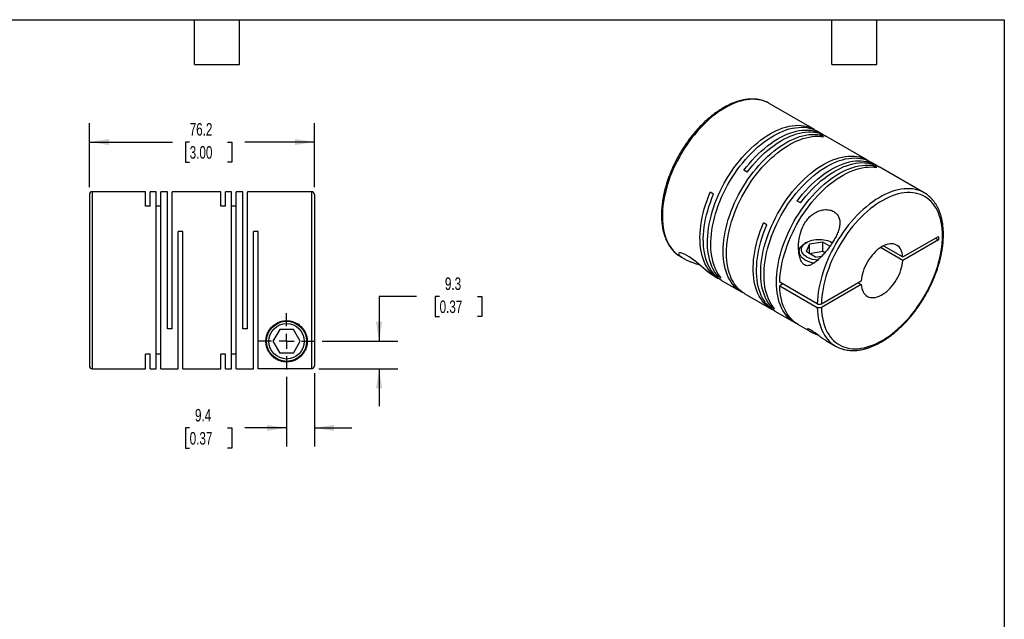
# Model space of a CAD drawing. Header units: millimetres. Extents: x 13 to 546, y 13 to 419.
# Tile 3 of 3: x 213 to 546, y 216 to 419. Entities that reach past the tile are written whole.
import ezdxf

# ---------------------------------------------------------------- set-up
doc = ezdxf.new("R2010")
doc.units = ezdxf.units.MM
doc.header["$LTSCALE"] = 2
doc.linetypes.add('SLD-Center', pattern=[19.05, 15.24, -1.27, 1.27, -1.27])
doc.linetypes.add('SLD-Solid', pattern=[0])
doc.layers.add('CENTER', color=40, linetype='SLD-Center')
doc.layers.add('DIMENSIONS', color=140, linetype='SLD-Solid', lineweight=25)
doc.layers.add('TEXT', color=140, linetype='SLD-Solid', lineweight=25)
doc.styles.add('SLDTEXTSTYLE0', font='TXT', dxfattribs={"width": 0.7})
doc.dimstyles.new('SLDDIMSTYLE2', dxfattribs={"dimtxt": 4.316016, "dimasz": 6.604, "dimexe": 0, "dimexo": 0.0625, "dimgap": 1.079004, "dimtad": 0, "dimtih": 1, "dimtoh": 1, "dimdec": 1, "dimrnd": 1e-09, "dimzin": 12, "dimdsep": 46, "dimtxsty": 'SLDTEXTSTYLE0', "dimsah": 1, "dimcen": 0.09, "dimadec": 0, "dimazin": 3, "dimtfac": 1, "dimtdec": 1, "dimtmove": 0, "dimatfit": 0, "dimfxl": 0, "dimfrac": 2, "dimtolj": 1, "dimtzin": 12, "dimarcsym": 0})
doc.dimstyles.new('SLDDIMSTYLE4', dxfattribs={"dimtxt": 4.316016, "dimasz": 6.604, "dimexe": 0, "dimexo": 0.0625, "dimgap": 1.079004, "dimtad": 0, "dimtih": 1, "dimtoh": 1, "dimdec": 1, "dimrnd": 1e-09, "dimzin": 12, "dimdsep": 46, "dimtxsty": 'SLDTEXTSTYLE0', "dimsah": 1, "dimcen": 0.09, "dimadec": 0, "dimazin": 3, "dimtfac": 1, "dimtdec": 1, "dimtofl": 0, "dimtmove": 0, "dimatfit": 3, "dimfxl": 0, "dimfrac": 2, "dimtolj": 1, "dimtzin": 12, "dimarcsym": 0})

# ---------------------------------------------------------------- blocks, each defined once
blk = doc.blocks.new('_D_5')
at = {"layer": 'DIMENSIONS'}
for p, q in [((303.02, 298.03), (303.02, 274.41)), ((312.42, 299.28), (312.42, 274.41)), ((270.19, 280.76), (268.74, 280.76)), ((268.74, 280.76), (268.74, 273.9)), ((283.02, 280.76), (284.47, 280.76)), ((284.47, 280.76), (284.47, 273.9)), ((303.02, 280.76), (288.87, 280.76)), ((312.42, 280.76), (325.12, 280.76)), ((268.74, 273.9), (270.19, 273.9)), ((284.47, 273.9), (283.02, 273.9))]:
    blk.add_line(p, q, dxfattribs=at)
for points in [[(303.02, 280.76), (296.42, 281.78), (296.42, 279.75)], [(312.42, 280.76), (319.03, 279.75), (319.03, 281.78)]]:
    blk.add_solid(points, dxfattribs=at)
at = {"layer": 'DIMENSIONS', "char_height": 4.233, "attachment_point": 1, "style": 'SLDTEXTSTYLE0'}
for s, insert in [('9.4', (271.99, 287.19)), ('0.37', (270.19, 279.36))]:
    blk.add_mtext(s, dxfattribs=dict(at, insert=insert))
blk = doc.blocks.new('_D_6')
at = {"layer": 'DIMENSIONS'}
for p, q in [((347.06, 325.33), (334.36, 325.33)), ((334.36, 325.33), (334.36, 310.11)), ((354.84, 325.33), (353.39, 325.33)), ((353.39, 325.33), (353.39, 318.47)), ((367.67, 325.33), (369.12, 325.33)), ((369.12, 325.33), (369.12, 318.47)), ((353.39, 318.47), (354.84, 318.47)), ((369.12, 318.47), (367.67, 318.47)), ((315.1, 310.11), (340.71, 310.11)), ((313.96, 300.82), (340.71, 300.82)), ((334.36, 300.82), (334.36, 288.12))]:
    blk.add_line(p, q, dxfattribs=at)
for points in [[(334.36, 310.11), (335.38, 316.71), (333.34, 316.71)], [(334.36, 300.82), (333.34, 294.22), (335.38, 294.22)]]:
    blk.add_solid(points, dxfattribs=at)
at = {"layer": 'DIMENSIONS', "char_height": 4.233, "attachment_point": 1, "style": 'SLDTEXTSTYLE0'}
for s, insert in [('9.3', (356.64, 331.76)), ('0.37', (354.84, 323.93))]:
    blk.add_mtext(s, dxfattribs=dict(at, insert=insert))
blk = doc.blocks.new('_D_7')
at = {"layer": 'DIMENSIONS'}
for p, q in [((236.22, 362.35), (236.22, 383.99)), ((312.42, 362.35), (312.42, 383.99)), ((236.22, 377.64), (264.34, 377.64)), ((270.19, 377.64), (268.74, 377.64)), ((268.74, 377.64), (268.74, 370.78)), ((283.02, 377.64), (284.47, 377.64)), ((284.47, 377.64), (284.47, 370.78)), ((312.42, 377.64), (288.87, 377.64)), ((268.74, 370.78), (270.19, 370.78)), ((284.47, 370.78), (283.02, 370.78))]:
    blk.add_line(p, q, dxfattribs=at)
for points in [[(236.22, 377.64), (242.83, 376.62), (242.83, 378.66)], [(312.42, 377.64), (305.82, 378.66), (305.82, 376.62)]]:
    blk.add_solid(points, dxfattribs=at)
at = {"layer": 'DIMENSIONS', "char_height": 4.233, "attachment_point": 1, "style": 'SLDTEXTSTYLE0'}
for s, insert in [('76.2', (270.19, 384.06)), ('3.00', (270.19, 376.24))]:
    blk.add_mtext(s, dxfattribs=dict(at, insert=insert))
blk = doc.blocks.new('SW_CENTERMARKSYMBOL_2')
at = {"layer": 'CENTER', "color": 0}
for p, q in [((0, 5.08), (0, 9.54)), ((-5.08, 0), (-9.54, 0)), ((0, 0), (-2.54, 0)), ((0, 0), (0, 2.54)), ((0, 0), (0, -2.54)), ((0, 0), (2.54, 0)), ((5.08, 0), (9.54, 0)), ((0, -5.08), (0, -9.54))]:
    blk.add_line(p, q, dxfattribs=at)

msp = doc.modelspace()

# ---------------------------------------------------------------- linework, layer by layer
for p, q in [((466.51, 390.72), (466.45, 390.75)), ((481.78, 381.9), (466.51, 390.72)), ((484.54, 380.31), (482.91, 381.25)), ((484.88, 379.4), (483.75, 380.05)), ((483.75, 379.55), (483.75, 380.05)), ((499.81, 371.49), (485.67, 379.66)), ((502.57, 369.9), (500.94, 370.84)), ((459, 367.4), (457.87, 368.05)), ((502.91, 368.99), (501.78, 369.64)), ((501.78, 369.14), (501.78, 369.64)), ((518.97, 360.43), (503.7, 369.25)), ((255.22, 360.81), (237.22, 360.81)), ((237.22, 360.81), (237.22, 300.81)), ((255.22, 355.86), (255.22, 360.81)), ((258.82, 360.81), (256.82, 360.81)), ((256.82, 355.86), (256.82, 360.81)), ((258.82, 300.81), (258.82, 360.81)), ((262.72, 360.81), (260.42, 360.81)), ((260.42, 300.81), (260.42, 360.81)), ((262.72, 314.31), (262.72, 360.81)), ((280.72, 360.81), (264.32, 360.81)), ((264.32, 314.31), (264.32, 360.81)), ((280.72, 355.86), (280.72, 360.81)), ((284.32, 360.81), (282.32, 360.81)), ((282.32, 355.86), (282.32, 360.81)), ((284.32, 300.81), (284.32, 360.81)), ((288.22, 360.81), (285.92, 360.81)), ((285.92, 300.81), (285.92, 360.81)), ((288.22, 314.31), (288.22, 360.81)), ((311.42, 360.81), (289.82, 360.81)), ((289.82, 314.31), (289.82, 360.81)), ((311.42, 360.81), (311.42, 300.82)), ((447.65, 359.98), (446.52, 360.63)), ((236.22, 359.81), (236.22, 301.81)), ((312.42, 359.81), (312.42, 301.82)), ((477.03, 356.99), (475.9, 357.64)), ((256.82, 355.86), (255.22, 355.86)), ((260.42, 355.86), (258.82, 355.86)), ((282.32, 355.86), (280.72, 355.86)), ((285.92, 355.86), (284.32, 355.86)), ((465.68, 349.57), (464.55, 350.22)), ((267.92, 347.31), (266.32, 347.31)), ((266.32, 300.81), (266.32, 347.31)), ((267.92, 300.81), (267.92, 347.31)), ((293.42, 347.31), (291.82, 347.31)), ((291.82, 300.81), (291.82, 347.31)), ((293.42, 300.82), (293.42, 347.31)), ((479.16, 343.63), (478.59, 343.31)), ((484.59, 343.76), (480.13, 343.07)), ((487.05, 342.34), (484.59, 343.76)), ((484.59, 340.49), (484.59, 343.76)), ((487.85, 343.51), (487.64, 343.63)), ((511.73, 338.72), (523.77, 345.67)), ((523.77, 344.45), (511.73, 337.5)), ((522.71, 345.06), (523.77, 344.45)), ((523.77, 345.67), (523.77, 344.45)), ((476.6, 340.53), (476.6, 339.74)), ((480.13, 343.07), (478.94, 340.49)), ((482.2, 338.61), (478.94, 340.49)), ((480.13, 339.8), (480.13, 343.07)), ((484.59, 340.49), (480.13, 339.8)), ((485.29, 340.1), (484.59, 340.49)), ((511.73, 337.5), (504.15, 341.87)), ((505.21, 342.49), (511.73, 338.72)), ((436.51, 338.75), (437.53, 338.17)), ((482.2, 338.61), (484.23, 338.92)), ((447.36, 332.49), (449.24, 331.41)), ((449.07, 332.22), (449.5, 332.47)), ((450.2, 331.57), (449.07, 332.22)), ((450.37, 330.75), (457.09, 326.88)), ((482.77, 322.82), (470.04, 330.17)), ((484.18, 322.82), (497.63, 330.58)), ((471.1, 329.55), (470.04, 328.94)), ((470.04, 328.94), (482.77, 321.59)), ((497.63, 329.36), (484.18, 321.59)), ((496.57, 329.97), (497.63, 329.36)), ((458.22, 326.22), (467.27, 321)), ((467.1, 321.81), (467.53, 322.06)), ((468.23, 321.16), (467.1, 321.81)), ((468.4, 320.34), (475.12, 316.47)), ((264.32, 314.31), (262.72, 314.31)), ((289.82, 314.31), (288.22, 314.31)), ((300.72, 314.11), (298.41, 310.11)), ((305.33, 314.11), (300.72, 314.11)), ((307.64, 310.11), (305.33, 314.11)), ((476.25, 315.81), (480.25, 313.51)), ((485.83, 310.28), (488.98, 308.47)), ((298.41, 310.11), (300.72, 306.11)), ((305.33, 306.11), (307.64, 310.11)), ((256.82, 305.75), (255.22, 305.75)), ((255.22, 300.81), (255.22, 305.75)), ((256.82, 300.81), (256.82, 305.75)), ((260.42, 305.75), (258.82, 305.75)), ((282.32, 305.75), (280.72, 305.75)), ((280.72, 300.81), (280.72, 305.75)), ((282.32, 300.81), (282.32, 305.75)), ((285.92, 305.75), (284.32, 305.75)), ((305.33, 306.11), (300.72, 306.11)), ((237.22, 300.81), (255.22, 300.81)), ((256.82, 300.81), (258.82, 300.81)), ((260.42, 300.81), (266.32, 300.81)), ((267.92, 300.81), (280.72, 300.81)), ((282.32, 300.81), (284.32, 300.81)), ((285.92, 300.81), (291.82, 300.81)), ((311.42, 300.82), (293.42, 300.82))]:
    msp.add_line(p, q)
at = {"flags": 128}
for points in [[(466.45, 390.75), (466.22, 390.88), (465.42, 391.26), (464.58, 391.57), (463.71, 391.82), (462.81, 391.99), (461.88, 392.09), (460.92, 392.12), (459.94, 392.08), (458.93, 391.97), (457.91, 391.79), (456.87, 391.53), (455.81, 391.21), (454.75, 390.82), (453.67, 390.35), (452.59, 389.83), (451.51, 389.23), (450.42, 388.58), (449.34, 387.86), (448.27, 387.08), (447.2, 386.24), (446.15, 385.34), (445.11, 384.4), (444.08, 383.4), (443.08, 382.35), (442.09, 381.25), (441.14, 380.12), (440.2, 378.94), (439.3, 377.72), (438.43, 376.48), (437.6, 375.2), (436.8, 373.89), (436.04, 372.56), (435.31, 371.21), (434.64, 369.84), (434, 368.46), (433.41, 367.07), (432.87, 365.68), (432.38, 364.28), (431.93, 362.88), (431.54, 361.49), (431.2, 360.1), (430.92, 358.73), (430.68, 357.37), (430.5, 356.03), (430.38, 354.72), (430.31, 353.43), (430.3, 352.17), (430.34, 350.95), (430.44, 349.75), (430.59, 348.6), (430.79, 347.49), (431.06, 346.43), (431.37, 345.41), (431.74, 344.45), (432.15, 343.54), (432.62, 342.68), (433.14, 341.88), (433.71, 341.14), (434.32, 340.46), (434.98, 339.84), (435.68, 339.29), (435.71, 339.27)], [(449.07, 332.22), (448.49, 332.95), (447.96, 333.75), (447.49, 334.6), (447.06, 335.51), (446.69, 336.47), (446.36, 337.49), (446.1, 338.55), (445.88, 339.66), (445.72, 340.81), (445.62, 342), (445.57, 343.22), (445.58, 344.48), (445.64, 345.77), (445.76, 347.09), (445.94, 348.43), (446.17, 349.79), (446.45, 351.17), (446.79, 352.55), (447.18, 353.95), (447.62, 355.35), (448.11, 356.76), (448.65, 358.16), (449.23, 359.56), (449.87, 360.94), (450.55, 362.31), (451.27, 363.67), (452.03, 365.01), (452.83, 366.32), (453.67, 367.6), (454.54, 368.86), (455.44, 370.08), (456.38, 371.26), (457.34, 372.4), (458.32, 373.5), (459.33, 374.55), (460.36, 375.56), (461.4, 376.51), (462.46, 377.41), (463.53, 378.25), (464.61, 379.03), (465.69, 379.76), (466.78, 380.42), (467.87, 381.01), (468.95, 381.54), (470.03, 382), (471.1, 382.4), (472.16, 382.72), (473.2, 382.97), (474.23, 383.16), (475.24, 383.27), (476.23, 383.31), (477.19, 383.27), (478.12, 383.17), (479.02, 382.99), (479.9, 382.74), (480.73, 382.43), (481.53, 382.04), (482.3, 381.58), (482.34, 381.56)], [(450.2, 331.57), (449.62, 332.3), (449.1, 333.09), (448.62, 333.95), (448.19, 334.86), (447.82, 335.82), (447.5, 336.83), (447.23, 337.89), (447.01, 339), (446.86, 340.15), (446.75, 341.34), (446.7, 342.57), (446.71, 343.83), (446.77, 345.12), (446.89, 346.44), (447.07, 347.78), (447.3, 349.14), (447.58, 350.51), (447.92, 351.9), (448.31, 353.3), (448.75, 354.7), (449.24, 356.1), (449.78, 357.51), (450.37, 358.9), (451, 360.29), (451.68, 361.66), (452.4, 363.02), (453.16, 364.35), (453.96, 365.67), (454.8, 366.95), (455.67, 368.2), (456.57, 369.42), (457.51, 370.61), (458.47, 371.75), (459.45, 372.85), (460.46, 373.9), (461.49, 374.9), (462.53, 375.86), (463.59, 376.76), (464.66, 377.6), (465.74, 378.38), (466.83, 379.1), (467.91, 379.76), (469, 380.36), (470.08, 380.89), (471.16, 381.35), (472.23, 381.74), (473.29, 382.07), (474.34, 382.32), (475.36, 382.5), (476.37, 382.61), (477.36, 382.65), (478.32, 382.62), (479.25, 382.51), (480.16, 382.34), (481.03, 382.09), (481.86, 381.77), (482.66, 381.39), (482.91, 381.25)], [(457.66, 326.57), (457.62, 326.59), (456.84, 327.02), (456.11, 327.52), (455.41, 328.09), (454.76, 328.72), (454.16, 329.41), (453.6, 330.17), (453.09, 330.99), (452.63, 331.86), (452.22, 332.79), (451.87, 333.77), (451.56, 334.8), (451.32, 335.88), (451.12, 337), (450.98, 338.17), (450.9, 339.37), (450.87, 340.61), (450.9, 341.88), (450.98, 343.18), (451.12, 344.51), (451.32, 345.86), (451.56, 347.22), (451.87, 348.6), (452.22, 349.99), (452.63, 351.39), (453.09, 352.8), (453.6, 354.2), (454.16, 355.6), (454.76, 356.99), (455.41, 358.38), (456.11, 359.74), (456.84, 361.09), (457.62, 362.42), (458.43, 363.72), (459.28, 365), (460.16, 366.24), (461.08, 367.45), (462.02, 368.61), (462.99, 369.74), (463.99, 370.82), (465, 371.86), (466.04, 372.84), (467.09, 373.78), (468.15, 374.66), (469.22, 375.48), (470.3, 376.24), (471.39, 376.94), (472.48, 377.58), (473.56, 378.15), (474.65, 378.65), (475.72, 379.09), (476.79, 379.46), (477.84, 379.76), (478.88, 379.99), (479.9, 380.14), (480.9, 380.23), (481.88, 380.24), (482.83, 380.18), (483.75, 380.05)], [(457.87, 368.05), (458.8, 369.25), (459.75, 370.4), (460.72, 371.52), (461.72, 372.59), (462.75, 373.61), (463.78, 374.58), (464.84, 375.5), (465.9, 376.36), (466.98, 377.17), (468.06, 377.91), (469.15, 378.59), (470.24, 379.21), (471.32, 379.77), (472.4, 380.25), (473.48, 380.67), (474.54, 381.02), (475.59, 381.3), (476.62, 381.51), (477.64, 381.64), (478.63, 381.71), (479.6, 381.7), (480.55, 381.62), (481.46, 381.47), (482.34, 381.25), (483.19, 380.96), (484.01, 380.59), (484.78, 380.16), (485.09, 379.96)], [(459, 367.4), (459.93, 368.59), (460.88, 369.75), (461.86, 370.87), (462.86, 371.94), (463.88, 372.96), (464.92, 373.93), (465.97, 374.85), (467.04, 375.71), (468.11, 376.51), (469.19, 377.26), (470.28, 377.94), (471.37, 378.56), (472.45, 379.11), (473.53, 379.6), (474.61, 380.02), (475.67, 380.37), (476.72, 380.65), (477.75, 380.85), (478.77, 380.99), (479.76, 381.05), (480.73, 381.05), (481.68, 380.97), (482.59, 380.82), (483.48, 380.6), (484.33, 380.3), (485.14, 379.94), (485.67, 379.66)], [(458.22, 326.22), (457.97, 326.37), (457.24, 326.87), (456.54, 327.44), (455.89, 328.07), (455.29, 328.76), (454.73, 329.52), (454.22, 330.33), (453.76, 331.21), (453.35, 332.14), (453, 333.12), (452.7, 334.15), (452.45, 335.23), (452.25, 336.35), (452.11, 337.52), (452.03, 338.72), (452, 339.96), (452.03, 341.23), (452.11, 342.53), (452.25, 343.86), (452.45, 345.2), (452.7, 346.57), (453, 347.95), (453.35, 349.34), (453.76, 350.74), (454.22, 352.14), (454.73, 353.55), (455.29, 354.95), (455.89, 356.34), (456.54, 357.72), (457.24, 359.09), (457.97, 360.44), (458.75, 361.77), (459.56, 363.07), (460.41, 364.34), (461.3, 365.59), (462.21, 366.79), (463.15, 367.96), (464.12, 369.09), (465.12, 370.17), (466.13, 371.21), (467.17, 372.19), (468.22, 373.13), (469.28, 374), (470.35, 374.82), (471.43, 375.59), (472.52, 376.29), (473.61, 376.92), (474.69, 377.49), (475.78, 378), (476.85, 378.44), (477.92, 378.81), (478.97, 379.1), (480.01, 379.33), (481.03, 379.49), (482.03, 379.57), (483.01, 379.59), (483.96, 379.53), (484.88, 379.4)], [(467.1, 321.81), (466.52, 322.54), (466, 323.34), (465.52, 324.19), (465.09, 325.1), (464.72, 326.06), (464.4, 327.08), (464.13, 328.14), (463.91, 329.25), (463.75, 330.4), (463.65, 331.59), (463.6, 332.81), (463.61, 334.07), (463.67, 335.36), (463.79, 336.68), (463.97, 338.02), (464.2, 339.38), (464.48, 340.76), (464.82, 342.15), (465.21, 343.54), (465.65, 344.94), (466.14, 346.35), (466.68, 347.75), (467.27, 349.15), (467.9, 350.53), (468.58, 351.91), (469.3, 353.26), (470.06, 354.6), (470.86, 355.91), (471.7, 357.19), (472.57, 358.45), (473.47, 359.67), (474.41, 360.85), (475.37, 361.99), (476.35, 363.09), (477.36, 364.14), (478.39, 365.15), (479.43, 366.1), (480.49, 367), (481.56, 367.84), (482.64, 368.62), (483.73, 369.35), (484.81, 370.01), (485.9, 370.6), (486.98, 371.13), (488.06, 371.59), (489.13, 371.99), (490.19, 372.31), (491.24, 372.56), (492.26, 372.75), (493.27, 372.86), (494.26, 372.9), (495.22, 372.86), (496.15, 372.76), (497.06, 372.58), (497.93, 372.33), (498.76, 372.02), (499.56, 371.63), (500.33, 371.17), (500.37, 371.15)], [(468.23, 321.16), (467.65, 321.89), (467.13, 322.69), (466.65, 323.54), (466.22, 324.45), (465.85, 325.41), (465.53, 326.42), (465.26, 327.49), (465.05, 328.59), (464.89, 329.74), (464.78, 330.93), (464.73, 332.16), (464.74, 333.42), (464.81, 334.71), (464.93, 336.03), (465.1, 337.37), (465.33, 338.73), (465.61, 340.1), (465.95, 341.49), (466.34, 342.89), (466.78, 344.29), (467.27, 345.7), (467.81, 347.1), (468.4, 348.49), (469.03, 349.88), (469.71, 351.25), (470.43, 352.61), (471.19, 353.94), (471.99, 355.26), (472.83, 356.54), (473.7, 357.79), (474.61, 359.01), (475.54, 360.2), (476.5, 361.34), (477.49, 362.44), (478.49, 363.49), (479.52, 364.5), (480.57, 365.45), (481.62, 366.35), (482.69, 367.19), (483.77, 367.97), (484.86, 368.69), (485.94, 369.35), (487.03, 369.95), (488.12, 370.48), (489.19, 370.94), (490.26, 371.33), (491.32, 371.66), (492.37, 371.91), (493.39, 372.09), (494.4, 372.2), (495.39, 372.24), (496.35, 372.21), (497.28, 372.11), (498.19, 371.93), (499.06, 371.68), (499.9, 371.36), (500.7, 370.98), (500.94, 370.84)], [(475.9, 357.64), (476.83, 358.84), (477.78, 359.99), (478.76, 361.11), (479.76, 362.18), (480.78, 363.2), (481.82, 364.17), (482.87, 365.09), (483.94, 365.95), (485.01, 366.76), (486.09, 367.5), (487.18, 368.18), (488.27, 368.8), (489.35, 369.36), (490.43, 369.84), (491.51, 370.26), (492.57, 370.61), (493.62, 370.89), (494.65, 371.1), (495.67, 371.23), (496.66, 371.3), (497.63, 371.29), (498.58, 371.21), (499.49, 371.06), (500.38, 370.84), (501.22, 370.55), (502.04, 370.18), (502.81, 369.75), (503.12, 369.55)], [(477.03, 356.99), (477.96, 358.18), (478.91, 359.34), (479.89, 360.46), (480.89, 361.53), (481.91, 362.55), (482.95, 363.52), (484, 364.44), (485.07, 365.3), (486.14, 366.1), (487.22, 366.85), (488.31, 367.53), (489.4, 368.15), (490.48, 368.7), (491.56, 369.19), (492.64, 369.61), (493.7, 369.96), (494.75, 370.24), (495.78, 370.44), (496.8, 370.58), (497.79, 370.65), (498.76, 370.64), (499.71, 370.56), (500.62, 370.41), (501.51, 370.19), (502.36, 369.89), (503.17, 369.53), (503.7, 369.25)], [(475.69, 316.16), (475.65, 316.18), (474.87, 316.61), (474.14, 317.11), (473.44, 317.68), (472.79, 318.31), (472.19, 319), (471.63, 319.76), (471.12, 320.58), (470.66, 321.45), (470.25, 322.38), (469.9, 323.36), (469.6, 324.39), (469.35, 325.47), (469.15, 326.59), (469.01, 327.76), (468.93, 328.96), (468.9, 330.2), (468.93, 331.47), (469.01, 332.77), (469.15, 334.1), (469.35, 335.45), (469.6, 336.81), (469.9, 338.19), (470.25, 339.59), (470.66, 340.99), (471.12, 342.39), (471.63, 343.79), (472.19, 345.19), (472.79, 346.58), (473.44, 347.97), (474.14, 349.33), (474.87, 350.68), (475.65, 352.01), (476.46, 353.31), (477.31, 354.59), (478.2, 355.83), (479.11, 357.04), (480.05, 358.2), (481.02, 359.33), (482.02, 360.41), (483.03, 361.45), (484.07, 362.44), (485.12, 363.37), (486.18, 364.25), (487.25, 365.07), (488.33, 365.83), (489.42, 366.53), (490.51, 367.17), (491.59, 367.74), (492.68, 368.24), (493.75, 368.68), (494.82, 369.05), (495.87, 369.35), (496.91, 369.58), (497.93, 369.73), (498.93, 369.82), (499.91, 369.83), (500.86, 369.77), (501.78, 369.64)], [(470.04, 330.17), (470.1, 331.47), (470.21, 332.8), (470.38, 334.15), (470.61, 335.53), (470.89, 336.92), (471.22, 338.32), (471.61, 339.74), (472.06, 341.16), (472.55, 342.58), (473.1, 344), (473.69, 345.41), (474.33, 346.81), (475.02, 348.2), (475.75, 349.58), (476.52, 350.93), (477.34, 352.26), (478.18, 353.56), (479.07, 354.82), (479.99, 356.05), (480.94, 357.25), (481.91, 358.4), (482.91, 359.51), (483.93, 360.57), (484.98, 361.58), (486.04, 362.53), (487.11, 363.43), (488.2, 364.28), (489.29, 365.06), (490.39, 365.78), (491.49, 366.43), (492.59, 367.02), (493.69, 367.54), (494.78, 367.99), (495.86, 368.37), (496.92, 368.68), (497.98, 368.91), (499.01, 369.07), (500.03, 369.16), (501.02, 369.18), (501.98, 369.12), (502.91, 368.99)], [(449.81, 331.1), (449.75, 331.13), (448.97, 331.57), (448.22, 332.08), (447.52, 332.66), (446.87, 333.3), (446.26, 334.01), (445.7, 334.78), (445.19, 335.61), (444.73, 336.5), (444.32, 337.45), (443.97, 338.45), (443.67, 339.5), (443.43, 340.6), (443.24, 341.75), (443.11, 342.93), (443.04, 344.16), (443.02, 345.42), (443.07, 346.72), (443.16, 348.04), (443.32, 349.39), (443.53, 350.76), (443.8, 352.14), (444.12, 353.55), (444.5, 354.96), (444.92, 356.38), (445.41, 357.8), (445.94, 359.22), (446.52, 360.63)], [(518.16, 360.85), (517.68, 361.06), (516.83, 361.35), (515.95, 361.58), (515.04, 361.73), (514.11, 361.82), (513.14, 361.83), (512.15, 361.77), (511.14, 361.64), (510.11, 361.44), (509.07, 361.17), (508.01, 360.83), (506.94, 360.41), (505.86, 359.94), (504.78, 359.39), (503.7, 358.78), (502.62, 358.11), (501.54, 357.37), (500.46, 356.58), (499.4, 355.73), (498.35, 354.82), (497.31, 353.86), (496.29, 352.84), (495.29, 351.78), (494.31, 350.68), (493.36, 349.53), (492.44, 348.34), (491.54, 347.12), (490.68, 345.86), (489.86, 344.58), (489.07, 343.26), (488.31, 341.93), (487.6, 340.57), (486.94, 339.2), (486.31, 337.82), (485.74, 336.43), (485.21, 335.03), (484.73, 333.63), (484.3, 332.23), (483.92, 330.84), (483.59, 329.46), (483.32, 328.09), (483.1, 326.74), (482.93, 325.41), (482.82, 324.1), (482.77, 322.82)], [(484.18, 321.59), (484.24, 320.4), (484.35, 319.24), (484.51, 318.12), (484.73, 317.04), (485.01, 316.01), (485.33, 315.03), (485.71, 314.1), (486.14, 313.22), (486.62, 312.4), (487.15, 311.64), (487.72, 310.94), (488.35, 310.3), (489.01, 309.72), (489.72, 309.21), (490.47, 308.77), (491.25, 308.39), (492.08, 308.09), (492.93, 307.85), (493.82, 307.68), (494.74, 307.59), (495.68, 307.57), (496.65, 307.61), (497.64, 307.73), (498.65, 307.92), (499.67, 308.19), (500.71, 308.52), (501.76, 308.92), (502.82, 309.38), (503.88, 309.92), (504.95, 310.51), (506.01, 311.18), (507.07, 311.9), (508.13, 312.68), (509.17, 313.52), (510.2, 314.42), (511.22, 315.37), (512.22, 316.37), (513.2, 317.42), (514.16, 318.51), (515.09, 319.64), (515.99, 320.81), (516.86, 322.02), (517.7, 323.26), (518.51, 324.53), (519.28, 325.83), (520, 327.15), (520.69, 328.48), (521.33, 329.83), (521.93, 331.2), (522.49, 332.57), (522.99, 333.94), (523.44, 335.31), (523.85, 336.68), (524.2, 338.05), (524.5, 339.4), (524.75, 340.74), (524.94, 342.06), (525.08, 343.36), (525.16, 344.63), (525.19, 345.88), (525.16, 347.09), (525.08, 348.27), (524.94, 349.41), (524.75, 350.51), (524.5, 351.56), (524.2, 352.57), (523.85, 353.52), (523.44, 354.43), (522.99, 355.28), (522.49, 356.07), (521.93, 356.8), (521.33, 357.47), (520.69, 358.08), (520, 358.62), (519.28, 359.1), (518.51, 359.51), (517.7, 359.85), (516.86, 360.12), (515.99, 360.32), (515.09, 360.45), (514.16, 360.51), (513.2, 360.5), (512.22, 360.41), (511.22, 360.26), (510.2, 360.03), (509.17, 359.74), (508.13, 359.37), (507.07, 358.94), (506.01, 358.44), (504.95, 357.87), (503.88, 357.24), (502.82, 356.55), (501.76, 355.79), (500.71, 354.98), (499.67, 354.11), (498.65, 353.19), (497.64, 352.21), (496.65, 351.19), (495.68, 350.12), (494.74, 349.01), (493.82, 347.85), (492.93, 346.66), (492.08, 345.44), (491.25, 344.18), (490.47, 342.9), (489.72, 341.59), (489.01, 340.26), (488.35, 338.92), (487.72, 337.56), (487.15, 336.2), (486.62, 334.82), (486.14, 333.45), (485.71, 332.08), (485.33, 330.71), (485.01, 329.35), (484.73, 328), (484.51, 326.67), (484.35, 325.36), (484.24, 324.08), (484.18, 322.82)], [(450.37, 330.75), (449.85, 331.07), (449.13, 331.6), (448.45, 332.19), (447.82, 332.84), (447.23, 333.56), (446.69, 334.34), (446.2, 335.17), (445.76, 336.07), (445.37, 337.01), (445.04, 338.01), (444.75, 339.06), (444.52, 340.16), (444.35, 341.3), (444.23, 342.48), (444.17, 343.69), (444.16, 344.94), (444.21, 346.23), (444.31, 347.54), (444.47, 348.87), (444.68, 350.22), (444.95, 351.6), (445.27, 352.98), (445.65, 354.38), (446.07, 355.78), (446.55, 357.18), (447.08, 358.58), (447.65, 359.98)], [(467.85, 320.69), (467.52, 320.86), (466.75, 321.32), (466.03, 321.84), (465.35, 322.43), (464.72, 323.08), (464.13, 323.8), (463.59, 324.58), (463.1, 325.42), (462.66, 326.31), (462.27, 327.26), (461.93, 328.26), (461.65, 329.31), (461.42, 330.4), (461.25, 331.54), (461.13, 332.72), (461.07, 333.94), (461.06, 335.19), (461.11, 336.47), (461.21, 337.78), (461.37, 339.11), (461.58, 340.47), (461.85, 341.84), (462.17, 343.22), (462.55, 344.62), (462.97, 346.02), (463.45, 347.42), (463.98, 348.83), (464.55, 350.22)], [(468.4, 320.34), (467.89, 320.66), (467.16, 321.19), (466.49, 321.78), (465.85, 322.43), (465.26, 323.15), (464.72, 323.93), (464.23, 324.76), (463.79, 325.66), (463.4, 326.6), (463.07, 327.6), (462.78, 328.65), (462.55, 329.75), (462.38, 330.89), (462.26, 332.07), (462.2, 333.28), (462.19, 334.53), (462.24, 335.82), (462.34, 337.13), (462.5, 338.46), (462.71, 339.81), (462.98, 341.19), (463.3, 342.57), (463.68, 343.97), (464.1, 345.37), (464.58, 346.77), (465.11, 348.17), (465.68, 349.57)], [(479.16, 338.74), (478.7, 339.03), (478.31, 339.35), (477.98, 339.7), (477.72, 340.07), (477.54, 340.45), (477.43, 340.84), (477.4, 341.23), (477.45, 341.63), (477.57, 342.02), (477.78, 342.4), (478.05, 342.76), (478.4, 343.1), (478.81, 343.42), (479.28, 343.7), (479.8, 343.96), (480.37, 344.18), (480.98, 344.36), (481.63, 344.49), (482.29, 344.59), (482.97, 344.64), (483.66, 344.65), (484.34, 344.61), (485.01, 344.52), (485.66, 344.39), (486.27, 344.22), (486.86, 344.02), (487.39, 343.77), (487.85, 343.51)], [(478.59, 337.76), (478.1, 338.07), (477.67, 338.42), (477.31, 338.79), (477.02, 339.18), (476.8, 339.58), (476.66, 340), (476.6, 340.43), (476.62, 340.85), (476.72, 341.27), (476.9, 341.68), (477.15, 342.08), (477.48, 342.46), (477.88, 342.82), (478.34, 343.15), (478.59, 343.31)], [(511.73, 338.72), (511.66, 339.41), (511.52, 340.06), (511.33, 340.66), (511.09, 341.2), (510.79, 341.68), (510.44, 342.1), (510.05, 342.46), (509.61, 342.74), (509.13, 342.96), (508.61, 343.1), (508.06, 343.16), (507.49, 343.15), (506.89, 343.07), (506.27, 342.91), (505.64, 342.68), (505, 342.38), (504.36, 342.01), (503.72, 341.58), (503.09, 341.08), (502.48, 340.52), (501.88, 339.92), (501.3, 339.26), (500.75, 338.56), (500.24, 337.82), (499.76, 337.06), (499.32, 336.26), (498.92, 335.45), (498.58, 334.63), (498.28, 333.8), (498.03, 332.98), (497.84, 332.16), (497.71, 331.36), (497.63, 330.58)], [(435.71, 339.27), (436.42, 338.81), (436.51, 338.75)], [(447.37, 332.5), (446.88, 332.79), (446.37, 333.14), (445.83, 333.55), (445.07, 334.15), (444.24, 334.85), (443.46, 335.52), (442.61, 336.24), (441.81, 336.91), (440.96, 337.58), (440.15, 338.19), (439.34, 338.76), (438.56, 339.23), (437.83, 339.62), (437.14, 339.91), (436.56, 340.08), (436.09, 340.11), (435.82, 339.99), (435.77, 339.76), (435.92, 339.44), (436.11, 339.2), (436.38, 338.95), (436.73, 338.68), (437.14, 338.4), (437.14, 338.4)], [(497.63, 329.36), (497.71, 328.67), (497.84, 328.02), (498.03, 327.42), (498.28, 326.88), (498.58, 326.4), (498.92, 325.98), (499.32, 325.62), (499.76, 325.34), (500.24, 325.12), (500.75, 324.98), (501.3, 324.92), (501.88, 324.92), (502.48, 325.01), (503.09, 325.17), (503.72, 325.4), (504.36, 325.7), (505, 326.07), (505.64, 326.5), (506.27, 327), (506.89, 327.56), (507.49, 328.16), (508.06, 328.82), (508.61, 329.52), (509.13, 330.26), (509.61, 331.02), (510.05, 331.82), (510.44, 332.63), (510.79, 333.45), (511.09, 334.28), (511.33, 335.1), (511.52, 335.92), (511.66, 336.72), (511.73, 337.5)], [(476.25, 315.81), (475.75, 316.12), (475.02, 316.65), (474.33, 317.25), (473.69, 317.91), (473.1, 318.64), (472.55, 319.43), (472.06, 320.28), (471.61, 321.19), (471.22, 322.15), (470.89, 323.17), (470.61, 324.23), (470.38, 325.35), (470.21, 326.5), (470.1, 327.7), (470.04, 328.94)], [(482.77, 321.59), (482.82, 320.37), (482.93, 319.19), (483.1, 318.05), (483.32, 316.95), (483.59, 315.9), (483.92, 314.89), (484.3, 313.94), (484.73, 313.04), (485.21, 312.2), (485.74, 311.41), (486.31, 310.68), (486.94, 310.02), (487.6, 309.42), (488.17, 308.98)]]:
    msp.add_lwpolyline(points, dxfattribs=at)
for radius in [6.8, 6]:
    msp.add_circle((303.02, 310.11), radius)
for centre, radius, start, end in [((237.22, 359.81), 1, 90, 180), ((311.42, 359.81), 1, 0, 90), ((513.97, 351.75), 10.02, 54.6828, 65.2628), ((482.95, 345.73), 9.08, 241.3485, 262.704), ((483.15, 346.15), 8.42, 241.6692, 269.1469), ((493.99, 317.15), 10.02, 234.5363, 245.4593), ((237.22, 301.81), 1, 180, 270)]:
    msp.add_arc(centre, radius, start, end)
for points, knots in [([(466.44, 390.75), (466.27, 390.85), (465.85, 391.08), (465.13, 391.4), (464.31, 391.69), (463.46, 391.92), (462.57, 392.08), (461.67, 392.18), (460.73, 392.22), (459.78, 392.19), (458.8, 392.1), (457.81, 391.94), (456.8, 391.71), (455.78, 391.42), (454.75, 391.07), (453.72, 390.66), (452.68, 390.18), (451.63, 389.64), (450.59, 389.05), (449.55, 388.39), (448.51, 387.68), (447.49, 386.92), (446.47, 386.1), (445.47, 385.24), (444.48, 384.33), (443.5, 383.37), (442.55, 382.37), (441.62, 381.33), (440.71, 380.25), (439.82, 379.13), (438.96, 377.98), (438.14, 376.8), (437.34, 375.59), (436.57, 374.36), (435.85, 373.1), (435.15, 371.83), (434.5, 370.54), (433.88, 369.23), (433.31, 367.92), (432.77, 366.59), (432.28, 365.26), (431.84, 363.94), (431.44, 362.61), (431.09, 361.29), (430.78, 359.97), (430.53, 358.67), (430.32, 357.37), (430.17, 356.1), (430.06, 354.84), (430, 353.61), (430, 352.4), (430.04, 351.22), (430.14, 350.07), (430.29, 348.96), (430.49, 347.88), (430.74, 346.84), (431.05, 345.84), (431.4, 344.89), (431.8, 343.98), (432.25, 343.13), (432.75, 342.32), (433.29, 341.57), (433.87, 340.88), (434.5, 340.24), (435.09, 339.72), (435.49, 339.43), (435.66, 339.31)], [0, 0, 0, 0, 0.010452, 0.025805, 0.041167, 0.056557, 0.071991, 0.08748, 0.10303, 0.118644, 0.134319, 0.15005, 0.165828, 0.181644, 0.19749, 0.213357, 0.229238, 0.245128, 0.261021, 0.276913, 0.292803, 0.308687, 0.324567, 0.34044, 0.356307, 0.372167, 0.388023, 0.403873, 0.419718, 0.435559, 0.451397, 0.467232, 0.483065, 0.498897, 0.514728, 0.53056, 0.546392, 0.562225, 0.578061, 0.5939, 0.609742, 0.625589, 0.64144, 0.657298, 0.673162, 0.689032, 0.70491, 0.720796, 0.736689, 0.752589, 0.768495, 0.784406, 0.800321, 0.816233, 0.83214, 0.848036, 0.863912, 0.87976, 0.895572, 0.911338, 0.927048, 0.942696, 0.958278, 0.973793, 0.989249, 1, 1, 1, 1]), ([(489.88, 308.01), (490.04, 307.94), (490.45, 307.74), (491.17, 307.5), (492.02, 307.27), (492.9, 307.1), (493.81, 307), (494.74, 306.96), (495.7, 306.99), (496.67, 307.09), (497.66, 307.24), (498.67, 307.47), (499.69, 307.76), (500.72, 308.11), (501.76, 308.52), (502.8, 309), (503.84, 309.54), (504.89, 310.13), (505.93, 310.79), (506.96, 311.5), (507.99, 312.26), (509.01, 313.07), (510.01, 313.94), (511, 314.85), (511.97, 315.81), (512.93, 316.81), (513.86, 317.85), (514.77, 318.93), (515.66, 320.05), (516.51, 321.19), (517.34, 322.38), (518.14, 323.58), (518.9, 324.82), (519.63, 326.07), (520.33, 327.35), (520.98, 328.64), (521.6, 329.94), (522.17, 331.26), (522.71, 332.58), (523.2, 333.91), (523.64, 335.24), (524.04, 336.57), (524.39, 337.89), (524.7, 339.2), (524.95, 340.51), (525.16, 341.8), (525.32, 343.07), (525.42, 344.33), (525.48, 345.56), (525.49, 346.77), (525.44, 347.95), (525.34, 349.1), (525.19, 350.22), (524.99, 351.3), (524.74, 352.34), (524.44, 353.33), (524.09, 354.29), (523.69, 355.2), (523.24, 356.05), (522.74, 356.86), (522.2, 357.61), (521.62, 358.3), (520.99, 358.94), (520.39, 359.47), (519.98, 359.76), (519.81, 359.89)], [0, 0, 0, 0, 0.009205, 0.024819, 0.040463, 0.05615, 0.071893, 0.087699, 0.103569, 0.119502, 0.135491, 0.151528, 0.167604, 0.18371, 0.199838, 0.215981, 0.232132, 0.248286, 0.26444, 0.280591, 0.296737, 0.312878, 0.329012, 0.34514, 0.361262, 0.377378, 0.393489, 0.409595, 0.425697, 0.441795, 0.457891, 0.473984, 0.490077, 0.506169, 0.52226, 0.538353, 0.554447, 0.570543, 0.586643, 0.602746, 0.618853, 0.634965, 0.651084, 0.667208, 0.68334, 0.699479, 0.715626, 0.73178, 0.747942, 0.76411, 0.780283, 0.796459, 0.812634, 0.828803, 0.84496, 0.861097, 0.877207, 0.893279, 0.909305, 0.925274, 0.94118, 0.957018, 0.97279, 0.9885, 1, 1, 1, 1]), ([(478.45, 335.98), (478.66, 335.86), (478.88, 335.78), (479.32, 335.72), (479.54, 335.72), (480.2, 335.83), (480.62, 336.02), (481.44, 336.48), (481.83, 336.75), (482.6, 337.36), (482.97, 337.69), (483.72, 338.39), (484.09, 338.77), (484.83, 339.56), (485.19, 339.97), (485.89, 340.81), (486.24, 341.24), (486.92, 342.14), (487.25, 342.61), (487.9, 343.56), (488.21, 344.05), (488.78, 345.04), (489.05, 345.55), (489.41, 346.32), (489.53, 346.58), (489.74, 347.1), (489.83, 347.37), (490.01, 347.89), (490.08, 348.15), (490.22, 348.67), (490.27, 348.93), (490.35, 349.44), (490.38, 349.7), (490.4, 350.2), (490.4, 350.45), (490.35, 351.18), (490.25, 351.63), (490, 352.28), (489.9, 352.48), (489.67, 352.87), (489.54, 353.05), (489.24, 353.39), (489.08, 353.55), (488.72, 353.85), (488.33, 354.11), (487.9, 354.31), (487.44, 354.48), (487.2, 354.55), (486.46, 354.71), (485.94, 354.75), (484.86, 354.7), (484.33, 354.6), (483.53, 354.37), (483.27, 354.27), (482.74, 354.05), (482.48, 353.93), (481.73, 353.52), (481.26, 353.2), (480.6, 352.64), (480.38, 352.45), (479.97, 352.04), (479.78, 351.83), (479.22, 351.18), (478.88, 350.71), (478.27, 349.73), (478, 349.22), (477.3, 347.66), (476.96, 346.57), (476.62, 344.88), (476.53, 344.31), (476.42, 343.18), (476.4, 342.61), (476.4, 341.47), (476.43, 340.9), (476.57, 339.76), (476.67, 339.2), (476.89, 338.38), (476.98, 338.12), (477.18, 337.59), (477.29, 337.34), (477.49, 336.98), (477.56, 336.87), (477.71, 336.65), (477.8, 336.54), (478.05, 336.26), (478.24, 336.1), (478.45, 335.98)], [0, 0, 0, 0, 0.015625, 0.015625, 0.03125, 0.03125, 0.0625, 0.0625, 0.09375, 0.09375, 0.125, 0.125, 0.15625, 0.15625, 0.1875, 0.1875, 0.21875, 0.21875, 0.25, 0.25, 0.28125, 0.28125, 0.3125, 0.3125, 0.328125, 0.328125, 0.34375, 0.34375, 0.359375, 0.359375, 0.375, 0.375, 0.390625, 0.390625, 0.40625, 0.40625, 0.4375, 0.4375, 0.453125, 0.453125, 0.46875, 0.46875, 0.484375, 0.484375, 0.5, 0.515625, 0.515625, 0.53125, 0.53125, 0.5625, 0.5625, 0.59375, 0.59375, 0.609375, 0.609375, 0.625, 0.625, 0.65625, 0.65625, 0.671875, 0.671875, 0.6875, 0.6875, 0.71875, 0.71875, 0.75, 0.75, 0.8125, 0.8125, 0.84375, 0.84375, 0.875, 0.875, 0.90625, 0.90625, 0.9375, 0.9375, 0.953125, 0.953125, 0.96875, 0.96875, 0.976563, 0.976563, 0.984375, 0.984375, 1, 1, 1, 1]), ([(437.14, 338.4), (437.43, 338.23), (438, 337.89), (439.01, 337.42), (440.05, 336.99), (441.12, 336.6), (442.04, 336.3), (442.63, 336.13), (442.8, 336.08)], [0, 0, 0, 0, 0.202355, 0.407759, 0.578204, 0.748669, 0.924148, 1, 1, 1, 1]), ([(482.77, 322.82), (482.86, 322.76), (482.97, 322.72), (483.21, 322.66), (483.35, 322.65), (483.74, 322.65), (484, 322.71), (484.18, 322.82)], [0, 0, 0, 0, 0.25, 0.25, 0.5, 0.5, 1, 1, 1, 1]), ([(484.18, 321.59), (484.09, 321.54), (483.98, 321.5), (483.74, 321.44), (483.61, 321.42), (483.22, 321.42), (482.96, 321.49), (482.77, 321.59)], [0, 0, 0, 0, 0.25, 0.25, 0.5, 0.5, 1, 1, 1, 1]), ([(303.02, 303.11), (303.32, 303.11), (303.61, 303.13), (304.17, 303.2), (304.43, 303.25), (305.18, 303.43), (305.61, 303.59), (306.4, 303.96), (306.75, 304.17), (307.38, 304.62), (307.67, 304.86), (308.2, 305.39), (308.45, 305.67), (308.89, 306.27), (309.08, 306.58), (309.42, 307.24), (309.57, 307.59), (309.8, 308.31), (309.89, 308.7), (310.01, 309.49), (310.03, 309.9), (310.01, 310.74), (309.96, 311.17), (309.82, 311.82), (309.76, 312.05), (309.61, 312.49), (309.53, 312.71), (309.34, 313.14), (309.23, 313.36), (308.98, 313.79), (308.85, 314), (308.55, 314.42), (308.39, 314.62), (308.04, 315), (307.85, 315.19), (307.24, 315.73), (306.79, 316.04), (306.04, 316.43), (305.78, 316.55), (305.25, 316.75), (304.98, 316.84), (304.42, 316.97), (304.14, 317.03), (303.56, 317.1), (302.99, 317.13), (302.41, 317.09), (301.84, 317.01), (301.55, 316.96), (300.72, 316.74), (300.2, 316.54), (299.2, 316), (298.76, 315.69), (298.16, 315.15), (297.98, 314.97), (297.63, 314.58), (297.47, 314.37), (297.03, 313.75), (296.79, 313.33), (296.5, 312.67), (296.42, 312.45), (296.28, 312.01), (296.23, 311.79), (296.09, 311.14), (296.04, 310.71), (296.02, 309.86), (296.04, 309.45), (296.22, 308.28), (296.46, 307.56), (296.98, 306.57), (297.17, 306.25), (297.61, 305.66), (297.85, 305.38), (298.38, 304.86), (298.67, 304.61), (299.32, 304.16), (299.67, 303.95), (300.26, 303.68), (300.46, 303.59), (300.9, 303.44), (301.14, 303.36), (301.51, 303.28), (301.63, 303.25), (301.9, 303.2), (302.03, 303.18), (302.45, 303.13), (302.73, 303.11), (303.02, 303.11)], [0, 0, 0, 0, 0.015625, 0.015625, 0.03125, 0.03125, 0.0625, 0.0625, 0.09375, 0.09375, 0.125, 0.125, 0.15625, 0.15625, 0.1875, 0.1875, 0.21875, 0.21875, 0.25, 0.25, 0.28125, 0.28125, 0.3125, 0.3125, 0.328125, 0.328125, 0.34375, 0.34375, 0.359375, 0.359375, 0.375, 0.375, 0.390625, 0.390625, 0.40625, 0.40625, 0.4375, 0.4375, 0.453125, 0.453125, 0.46875, 0.46875, 0.484375, 0.484375, 0.5, 0.515625, 0.515625, 0.53125, 0.53125, 0.5625, 0.5625, 0.59375, 0.59375, 0.609375, 0.609375, 0.625, 0.625, 0.65625, 0.65625, 0.671875, 0.671875, 0.6875, 0.6875, 0.71875, 0.71875, 0.75, 0.75, 0.8125, 0.8125, 0.84375, 0.84375, 0.875, 0.875, 0.90625, 0.90625, 0.9375, 0.9375, 0.953125, 0.953125, 0.96875, 0.96875, 0.976563, 0.976563, 0.984375, 0.984375, 1, 1, 1, 1]), ([(480.57, 313.89), (480.46, 313.95), (480.25, 314.07), (480, 314.18), (479.78, 314.27), (479.6, 314.31), (479.45, 314.31), (479.38, 314.26), (479.42, 314.13), (479.61, 313.93), (479.98, 313.66), (480.52, 313.35), (481.16, 313.03), (481.88, 312.71), (482.46, 312.46), (482.84, 312.3), (482.94, 312.26)], [0, 0, 0, 0, 0.042384, 0.080183, 0.119041, 0.169294, 0.220739, 0.2971, 0.375154, 0.48179, 0.591045, 0.6959, 0.803551, 0.885067, 0.968727, 1, 1, 1, 1]), ([(485.83, 310.29), (485.79, 310.31), (485.52, 310.45), (484.95, 310.83), (484.12, 311.39), (483.35, 311.95), (482.64, 312.48), (482.09, 312.88), (481.61, 313.22), (481.11, 313.57), (480.77, 313.77), (480.57, 313.89)], [0, 0, 0, 0, 0.034116, 0.207376, 0.370712, 0.53818, 0.642664, 0.749503, 0.818058, 0.888331, 1, 1, 1, 1]), ([(311.42, 300.82), (311.56, 300.82), (311.69, 300.85), (311.93, 300.95), (312.04, 301.02), (312.32, 301.3), (312.42, 301.56), (312.42, 301.82)], [0, 0, 0, 0, 0.25, 0.25, 0.5, 0.5, 1, 1, 1, 1])]:
    msp.add_open_spline(points, degree=3, knots=knots)
at = {"layer": 'TEXT'}
for p, q in [((12.7, 419.1), (546.1, 419.1)), ((271.78, 403.86), (271.78, 419.1)), ((287.02, 403.86), (287.02, 419.1)), ((487.68, 403.86), (487.68, 419.1)), ((502.92, 403.86), (502.92, 419.1)), ((546.1, 419.1), (546.1, 12.7)), ((271.78, 403.86), (287.02, 403.86)), ((487.68, 403.86), (502.92, 403.86))]:
    msp.add_line(p, q, dxfattribs=at)

# ---------------------------------------------------------------- block references
at = {"layer": 'CENTER'}
msp.add_blockref('SW_CENTERMARKSYMBOL_2', (303.02, 310.11), dxfattribs=at)

# ---------------------------------------------------------------- dimensions: what is measured, and where the dimension line sits
at = {"layer": 'DIMENSIONS'}
for base, p1, p2, dimstyle, picture, middle in [((236.22, 377.64), (312.42, 359.81), (236.22, 359.81), 'SLDDIMSTYLE4', '_D_7', (276.6, 377.64)), ((312.42, 280.76), (303.02, 300.57), (312.42, 301.82), 'SLDDIMSTYLE2', '_D_5', (276.6, 280.76))]:
    dim = msp.add_linear_dim(base=base, p1=p1, p2=p2, dimstyle=dimstyle, dxfattribs=at)
    dim.commit()
    dim.dimension.update_dxf_attribs({"geometry": picture, "text_midpoint": middle, "dimtype": 160})
dim = msp.add_linear_dim(base=(334.36, 310.11), p1=(311.42, 300.82), p2=(312.56, 310.11), angle=90, dimstyle='SLDDIMSTYLE2', dxfattribs=at)
dim.commit()
dim.dimension.update_dxf_attribs({"geometry": '_D_6', "text_midpoint": (334.36, 325.33), "dimtype": 160})

doc.saveas('drawing.dxf')
